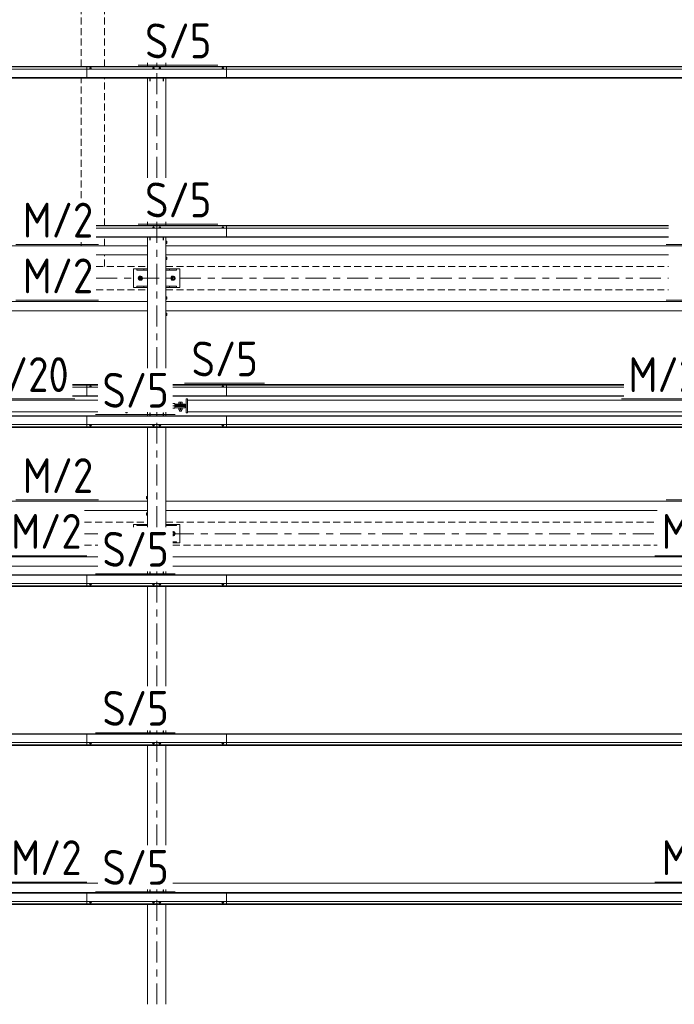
# Model space of a CAD drawing. Header units: millimetres. Extents: x -76 to 1111, y -178 to 661.
# Tile 69 of 91: x 300 to 356, y 343 to 428. Entities that reach past the tile are written whole.
import ezdxf

# ---------------------------------------------------------------- set-up
doc = ezdxf.new("R2010")
doc.units = ezdxf.units.MM
doc.header["$LTSCALE"] = 0.6
for name, pattern in [('VERDECKT2', [1.5, 1, -0.5]), ('XKITLINE00', [0]), ('XKITLINE03', [6, 3, -1, 1, -1])]:
    doc.linetypes.add(name, pattern=pattern)
for name, color, linetype, lineweight in [('Bolt', 7, 'Continuous', 0), ('Part', 2, 'Continuous', 0), ('PartMark', 3, 'Continuous', 0), ('S-GRID', 1, 'Continuous', 0)]:
    doc.layers.add(name, color=color, linetype=linetype, lineweight=lineweight)
doc.styles.add('ISOCPEUR', font='ISOCPEUR.TTF')

msp = doc.modelspace()

# ---------------------------------------------------------------- linework, layer by layer
at = {"layer": 'Bolt', "color": 3, "linetype": 'XKITLINE00', "lineweight": 0}
for p, q in [((305.708, 424.05), (305.654, 424.03)), ((305.654, 424.03), (305.654, 424.012)), ((305.711, 424.115), (305.703, 424.108)), ((305.703, 424.108), (305.703, 424.048)), ((305.818, 424.05), (305.708, 424.05)), ((305.708, 424.05), (305.708, 424.012)), ((305.733, 424.119), (305.711, 424.115)), ((305.763, 424.121), (305.733, 424.119)), ((305.793, 424.119), (305.763, 424.121)), ((305.815, 424.115), (305.793, 424.119)), ((305.823, 424.108), (305.815, 424.115)), ((305.873, 424.03), (305.818, 424.05)), ((305.818, 424.05), (305.818, 424.012)), ((305.823, 424.048), (305.823, 424.108)), ((305.873, 424.012), (305.873, 424.03)), ((311.133, 424.05), (311.079, 424.03)), ((311.079, 424.03), (311.079, 424.012)), ((311.136, 424.115), (311.128, 424.108)), ((311.128, 424.048), (311.128, 424.108)), ((311.243, 424.05), (311.133, 424.05)), ((311.133, 424.05), (311.133, 424.012)), ((311.158, 424.119), (311.136, 424.115)), ((311.188, 424.121), (311.158, 424.119)), ((311.218, 424.119), (311.188, 424.121)), ((311.24, 424.115), (311.218, 424.119)), ((311.248, 424.108), (311.24, 424.115)), ((311.298, 424.03), (311.243, 424.05)), ((311.243, 424.05), (311.243, 424.012)), ((311.248, 424.048), (311.248, 424.108)), ((311.298, 424.012), (311.298, 424.03)), ((311.683, 424.05), (311.629, 424.03)), ((311.629, 424.03), (311.629, 424.012)), ((311.686, 424.115), (311.678, 424.108)), ((311.678, 424.048), (311.678, 424.108)), ((311.793, 424.05), (311.683, 424.05)), ((311.683, 424.05), (311.683, 424.012)), ((311.708, 424.119), (311.686, 424.115)), ((311.738, 424.121), (311.708, 424.119)), ((311.768, 424.119), (311.738, 424.121)), ((311.79, 424.115), (311.768, 424.119)), ((311.798, 424.108), (311.79, 424.115)), ((311.848, 424.03), (311.793, 424.05)), ((311.793, 424.05), (311.793, 424.012)), ((311.798, 424.048), (311.798, 424.108)), ((311.848, 424.012), (311.848, 424.03)), ((317.108, 424.05), (317.054, 424.03)), ((317.054, 424.03), (317.054, 424.012)), ((317.111, 424.115), (317.103, 424.108)), ((317.103, 424.108), (317.103, 424.048)), ((317.218, 424.05), (317.108, 424.05)), ((317.108, 424.05), (317.108, 424.012)), ((317.133, 424.119), (317.111, 424.115)), ((317.163, 424.121), (317.133, 424.119)), ((317.193, 424.119), (317.163, 424.121)), ((317.215, 424.115), (317.193, 424.119)), ((317.223, 424.108), (317.215, 424.115)), ((317.273, 424.03), (317.218, 424.05)), ((317.218, 424.05), (317.218, 424.012)), ((317.223, 424.048), (317.223, 424.108)), ((317.273, 424.012), (317.273, 424.03)), ((311.136, 410.421), (311.128, 410.414)), ((311.128, 410.354), (311.128, 410.414)), ((311.158, 410.425), (311.136, 410.421)), ((311.188, 410.427), (311.158, 410.425)), ((311.218, 410.425), (311.188, 410.427)), ((311.24, 410.421), (311.218, 410.425)), ((311.248, 410.414), (311.24, 410.421)), ((311.248, 410.354), (311.248, 410.414)), ((311.686, 410.421), (311.678, 410.414)), ((311.678, 410.354), (311.678, 410.414)), ((311.708, 410.425), (311.686, 410.421)), ((311.738, 410.427), (311.708, 410.425)), ((311.768, 410.425), (311.738, 410.427)), ((311.79, 410.421), (311.768, 410.425)), ((311.798, 410.414), (311.79, 410.421)), ((311.798, 410.354), (311.798, 410.414)), ((317.111, 410.421), (317.103, 410.414)), ((317.103, 410.414), (317.103, 410.354)), ((317.133, 410.425), (317.111, 410.421)), ((317.163, 410.427), (317.133, 410.425)), ((317.193, 410.425), (317.163, 410.427)), ((317.215, 410.421), (317.193, 410.425)), ((317.223, 410.414), (317.215, 410.421)), ((317.223, 410.354), (317.223, 410.414)), ((311.133, 410.356), (311.079, 410.336)), ((311.079, 410.336), (311.079, 410.318)), ((311.243, 410.356), (311.133, 410.356)), ((311.133, 410.356), (311.133, 410.318)), ((311.298, 410.336), (311.243, 410.356)), ((311.243, 410.356), (311.243, 410.318)), ((311.298, 410.318), (311.298, 410.336)), ((311.683, 410.356), (311.629, 410.336)), ((311.629, 410.336), (311.629, 410.318)), ((311.793, 410.356), (311.683, 410.356)), ((311.683, 410.356), (311.683, 410.318)), ((311.848, 410.336), (311.793, 410.356)), ((311.793, 410.356), (311.793, 410.318)), ((311.848, 410.318), (311.848, 410.336)), ((317.108, 410.356), (317.054, 410.336)), ((317.054, 410.336), (317.054, 410.318)), ((317.218, 410.356), (317.108, 410.356)), ((317.108, 410.356), (317.108, 410.318)), ((317.273, 410.336), (317.218, 410.356)), ((317.218, 410.356), (317.218, 410.318)), ((317.273, 410.318), (317.273, 410.336)), ((312.263, 409.218), (312.333, 409.218)), ((312.263, 409.018), (312.333, 409.018)), ((312.333, 409.218), (312.333, 409.018)), ((312.263, 407.818), (312.333, 407.818)), ((312.263, 407.618), (312.333, 407.618)), ((312.333, 407.818), (312.333, 407.618)), ((310.063, 406.194), (309.913, 406.107)), ((310.213, 406.107), (310.063, 406.194)), ((312.863, 406.194), (312.713, 406.108)), ((313.013, 406.108), (312.863, 406.194)), ((309.913, 406.107), (309.913, 405.934)), ((309.913, 405.934), (310.063, 405.848)), ((310.063, 405.848), (310.213, 405.934)), ((310.213, 405.934), (310.213, 406.107)), ((312.713, 406.108), (312.713, 405.934)), ((312.713, 405.934), (312.863, 405.848)), ((312.863, 405.848), (313.013, 405.934)), ((313.013, 405.934), (313.013, 406.108)), ((312.263, 404.418), (312.333, 404.418)), ((312.263, 404.218), (312.333, 404.218)), ((312.333, 404.418), (312.333, 404.218)), ((312.263, 403.018), (312.333, 403.018)), ((312.263, 402.818), (312.333, 402.818)), ((312.333, 403.018), (312.333, 402.818)), ((305.708, 396.662), (305.654, 396.642)), ((305.654, 396.642), (305.654, 396.624)), ((305.711, 396.726), (305.703, 396.72)), ((305.703, 396.72), (305.703, 396.66)), ((305.818, 396.662), (305.708, 396.662)), ((305.708, 396.662), (305.708, 396.624)), ((305.733, 396.731), (305.711, 396.726)), ((305.763, 396.733), (305.733, 396.731)), ((305.793, 396.731), (305.763, 396.733)), ((305.815, 396.726), (305.793, 396.731)), ((305.823, 396.72), (305.815, 396.726)), ((305.873, 396.642), (305.818, 396.662)), ((305.818, 396.662), (305.818, 396.624)), ((305.823, 396.66), (305.823, 396.72)), ((305.873, 396.624), (305.873, 396.642)), ((317.108, 396.662), (317.054, 396.642)), ((317.054, 396.642), (317.054, 396.624)), ((317.111, 396.726), (317.103, 396.72)), ((317.103, 396.72), (317.103, 396.66)), ((317.218, 396.662), (317.108, 396.662)), ((317.108, 396.662), (317.108, 396.624)), ((317.133, 396.731), (317.111, 396.726)), ((317.163, 396.733), (317.133, 396.731)), ((317.193, 396.731), (317.163, 396.733)), ((317.215, 396.726), (317.193, 396.731)), ((317.223, 396.72), (317.215, 396.726)), ((317.273, 396.642), (317.218, 396.662)), ((317.218, 396.662), (317.218, 396.624)), ((317.223, 396.66), (317.223, 396.72)), ((317.273, 396.624), (317.273, 396.642)), ((313.698, 395.209), (313.328, 395.209)), ((313.328, 395.179), (313.328, 395.209)), ((313.363, 395.209), (313.363, 395.334)), ((313.363, 395.334), (313.663, 395.334)), ((313.513, 395.209), (313.513, 395.334)), ((313.663, 395.209), (313.663, 395.334)), ((313.698, 395.179), (313.698, 395.209)), ((313.328, 394.829), (313.328, 394.859)), ((313.698, 394.829), (313.328, 394.829)), ((313.363, 394.669), (313.363, 394.829)), ((313.363, 394.669), (313.663, 394.669)), ((313.413, 395.069), (313.413, 395.079)), ((313.413, 394.959), (313.413, 394.969)), ((313.413, 394.559), (313.413, 394.669)), ((313.613, 394.559), (313.413, 394.559)), ((313.513, 394.669), (313.513, 394.829)), ((313.613, 395.069), (313.613, 395.079)), ((313.613, 394.959), (313.613, 394.969)), ((313.613, 394.559), (313.613, 394.669)), ((313.663, 394.669), (313.663, 394.829)), ((313.698, 394.829), (313.698, 394.859)), ((305.654, 393.394), (305.654, 393.413)), ((305.709, 393.374), (305.709, 393.413)), ((305.818, 393.374), (305.818, 393.413)), ((305.873, 393.394), (305.873, 393.413)), ((311.079, 393.394), (311.079, 393.413)), ((311.134, 393.374), (311.134, 393.413)), ((311.243, 393.374), (311.243, 393.413)), ((311.298, 393.394), (311.298, 393.413)), ((311.629, 393.394), (311.629, 393.413)), ((311.684, 393.374), (311.684, 393.413)), ((311.793, 393.374), (311.793, 393.413)), ((311.848, 393.394), (311.848, 393.413)), ((317.054, 393.394), (317.054, 393.413)), ((317.109, 393.374), (317.109, 393.413)), ((317.218, 393.374), (317.218, 393.413)), ((317.273, 393.394), (317.273, 393.413)), ((305.654, 393.394), (305.709, 393.374)), ((305.703, 393.316), (305.703, 393.376)), ((305.703, 393.316), (305.711, 393.31)), ((305.709, 393.374), (305.818, 393.374)), ((305.711, 393.31), (305.733, 393.305)), ((305.733, 393.305), (305.763, 393.303)), ((305.763, 393.303), (305.793, 393.305)), ((305.793, 393.305), (305.815, 393.31)), ((305.815, 393.31), (305.823, 393.316)), ((305.818, 393.374), (305.873, 393.394)), ((305.823, 393.316), (305.823, 393.376)), ((311.079, 393.394), (311.134, 393.374)), ((311.128, 393.316), (311.128, 393.376)), ((311.128, 393.316), (311.136, 393.31)), ((311.134, 393.374), (311.243, 393.374)), ((311.136, 393.31), (311.158, 393.305)), ((311.158, 393.305), (311.188, 393.303)), ((311.188, 393.303), (311.218, 393.305)), ((311.218, 393.305), (311.24, 393.31)), ((311.24, 393.31), (311.248, 393.316)), ((311.243, 393.374), (311.298, 393.394)), ((311.248, 393.316), (311.248, 393.376)), ((311.629, 393.394), (311.684, 393.374)), ((311.678, 393.316), (311.678, 393.376)), ((311.678, 393.316), (311.686, 393.31)), ((311.684, 393.374), (311.793, 393.374)), ((311.686, 393.31), (311.708, 393.305)), ((311.708, 393.305), (311.738, 393.303)), ((311.738, 393.303), (311.768, 393.305)), ((311.768, 393.305), (311.79, 393.31)), ((311.79, 393.31), (311.798, 393.316)), ((311.793, 393.374), (311.848, 393.394)), ((311.798, 393.316), (311.798, 393.376)), ((317.054, 393.394), (317.109, 393.374)), ((317.103, 393.316), (317.103, 393.376)), ((317.103, 393.316), (317.111, 393.31)), ((317.109, 393.374), (317.218, 393.374)), ((317.111, 393.31), (317.133, 393.305)), ((317.133, 393.305), (317.163, 393.303)), ((317.163, 393.303), (317.193, 393.305)), ((317.193, 393.305), (317.215, 393.31)), ((317.215, 393.31), (317.223, 393.316)), ((317.218, 393.374), (317.273, 393.394)), ((317.223, 393.316), (317.223, 393.376)), ((310.593, 387.218), (310.593, 387.018)), ((310.593, 387.218), (310.663, 387.218)), ((310.593, 387.018), (310.663, 387.018)), ((310.593, 385.818), (310.593, 385.618)), ((310.593, 385.818), (310.663, 385.818)), ((310.593, 385.618), (310.663, 385.618)), ((313.013, 384.105), (312.863, 384.191)), ((312.863, 384.191), (312.863, 384.191)), ((313.013, 383.931), (313.013, 384.105)), ((312.863, 383.845), (313.013, 383.931)), ((312.863, 383.845), (312.863, 383.845)), ((305.654, 379.7), (305.654, 379.718)), ((305.654, 379.7), (305.709, 379.68)), ((305.703, 379.622), (305.703, 379.682)), ((305.703, 379.622), (305.711, 379.616)), ((305.709, 379.68), (305.709, 379.718)), ((305.709, 379.68), (305.818, 379.68)), ((305.711, 379.616), (305.733, 379.611)), ((305.733, 379.611), (305.763, 379.609)), ((305.763, 379.609), (305.793, 379.611)), ((305.793, 379.611), (305.815, 379.616)), ((305.815, 379.616), (305.823, 379.622)), ((305.818, 379.68), (305.818, 379.718)), ((305.818, 379.68), (305.873, 379.7)), ((305.823, 379.622), (305.823, 379.682)), ((305.873, 379.7), (305.873, 379.718)), ((311.079, 379.7), (311.079, 379.718)), ((311.079, 379.7), (311.134, 379.68)), ((311.128, 379.622), (311.128, 379.682)), ((311.128, 379.622), (311.136, 379.616)), ((311.134, 379.68), (311.134, 379.718)), ((311.134, 379.68), (311.243, 379.68)), ((311.136, 379.616), (311.158, 379.611)), ((311.158, 379.611), (311.188, 379.609)), ((311.188, 379.609), (311.218, 379.611)), ((311.218, 379.611), (311.24, 379.616)), ((311.24, 379.616), (311.248, 379.622)), ((311.243, 379.68), (311.243, 379.718)), ((311.243, 379.68), (311.298, 379.7)), ((311.248, 379.622), (311.248, 379.682)), ((311.298, 379.7), (311.298, 379.718)), ((311.629, 379.7), (311.629, 379.718)), ((311.629, 379.7), (311.684, 379.68)), ((311.678, 379.622), (311.678, 379.682)), ((311.678, 379.622), (311.686, 379.616)), ((311.684, 379.68), (311.684, 379.718)), ((311.684, 379.68), (311.793, 379.68)), ((311.686, 379.616), (311.708, 379.611)), ((311.708, 379.611), (311.738, 379.609)), ((311.738, 379.609), (311.768, 379.611)), ((311.768, 379.611), (311.79, 379.616)), ((311.79, 379.616), (311.798, 379.622)), ((311.793, 379.68), (311.793, 379.718)), ((311.793, 379.68), (311.848, 379.7)), ((311.798, 379.622), (311.798, 379.682)), ((311.848, 379.7), (311.848, 379.718)), ((317.054, 379.7), (317.054, 379.718)), ((317.054, 379.7), (317.109, 379.68)), ((317.103, 379.622), (317.103, 379.682)), ((317.103, 379.622), (317.111, 379.616)), ((317.109, 379.68), (317.109, 379.718)), ((317.109, 379.68), (317.218, 379.68)), ((317.111, 379.616), (317.133, 379.611)), ((317.133, 379.611), (317.163, 379.609)), ((317.163, 379.609), (317.193, 379.611)), ((317.193, 379.611), (317.215, 379.616)), ((317.215, 379.616), (317.223, 379.622)), ((317.218, 379.68), (317.218, 379.718)), ((317.218, 379.68), (317.273, 379.7)), ((317.223, 379.622), (317.223, 379.682)), ((317.273, 379.7), (317.273, 379.718)), ((305.654, 366.006), (305.654, 366.024)), ((305.654, 366.006), (305.709, 365.986)), ((305.703, 365.928), (305.703, 365.988)), ((305.703, 365.928), (305.711, 365.922)), ((305.709, 365.986), (305.709, 366.024)), ((305.709, 365.986), (305.818, 365.986)), ((305.711, 365.922), (305.733, 365.917)), ((305.733, 365.917), (305.763, 365.915)), ((305.763, 365.915), (305.793, 365.917)), ((305.793, 365.917), (305.815, 365.922)), ((305.815, 365.922), (305.823, 365.928)), ((305.818, 365.986), (305.818, 366.024)), ((305.818, 365.986), (305.873, 366.006)), ((305.823, 365.928), (305.823, 365.988)), ((305.873, 366.006), (305.873, 366.024)), ((311.079, 366.006), (311.079, 366.024)), ((311.079, 366.006), (311.134, 365.986)), ((311.128, 365.928), (311.128, 365.988)), ((311.128, 365.928), (311.136, 365.922)), ((311.134, 365.986), (311.134, 366.024)), ((311.134, 365.986), (311.243, 365.986)), ((311.136, 365.922), (311.158, 365.917)), ((311.158, 365.917), (311.188, 365.915)), ((311.188, 365.915), (311.218, 365.917)), ((311.218, 365.917), (311.24, 365.922)), ((311.24, 365.922), (311.248, 365.928)), ((311.243, 365.986), (311.243, 366.024)), ((311.243, 365.986), (311.298, 366.006)), ((311.248, 365.928), (311.248, 365.988)), ((311.298, 366.006), (311.298, 366.024)), ((311.629, 366.006), (311.629, 366.024)), ((311.629, 366.006), (311.684, 365.986)), ((311.678, 365.928), (311.678, 365.988)), ((311.678, 365.928), (311.686, 365.922)), ((311.684, 365.986), (311.684, 366.024)), ((311.684, 365.986), (311.793, 365.986)), ((311.686, 365.922), (311.708, 365.917)), ((311.708, 365.917), (311.738, 365.915)), ((311.738, 365.915), (311.768, 365.917)), ((311.768, 365.917), (311.79, 365.922)), ((311.79, 365.922), (311.798, 365.928)), ((311.793, 365.986), (311.793, 366.024)), ((311.793, 365.986), (311.848, 366.006)), ((311.798, 365.928), (311.798, 365.988)), ((311.848, 366.006), (311.848, 366.024)), ((317.054, 366.006), (317.054, 366.024)), ((317.054, 366.006), (317.109, 365.986)), ((317.103, 365.928), (317.103, 365.988)), ((317.103, 365.928), (317.111, 365.922)), ((317.109, 365.986), (317.109, 366.024)), ((317.109, 365.986), (317.218, 365.986)), ((317.111, 365.922), (317.133, 365.917)), ((317.133, 365.917), (317.163, 365.915)), ((317.163, 365.915), (317.193, 365.917)), ((317.193, 365.917), (317.215, 365.922)), ((317.215, 365.922), (317.223, 365.928)), ((317.218, 365.986), (317.218, 366.024)), ((317.218, 365.986), (317.273, 366.006)), ((317.223, 365.928), (317.223, 365.988)), ((317.273, 366.006), (317.273, 366.024)), ((305.654, 352.312), (305.654, 352.33)), ((305.654, 352.312), (305.709, 352.292)), ((305.703, 352.234), (305.703, 352.294)), ((305.703, 352.234), (305.711, 352.227)), ((305.709, 352.292), (305.709, 352.33)), ((305.709, 352.292), (305.818, 352.292)), ((305.711, 352.227), (305.733, 352.223)), ((305.733, 352.223), (305.763, 352.221)), ((305.763, 352.221), (305.793, 352.223)), ((305.793, 352.223), (305.815, 352.227)), ((305.815, 352.227), (305.823, 352.234)), ((305.818, 352.292), (305.818, 352.33)), ((305.818, 352.292), (305.873, 352.312)), ((305.823, 352.234), (305.823, 352.294)), ((305.873, 352.312), (305.873, 352.33)), ((311.079, 352.312), (311.079, 352.33)), ((311.079, 352.312), (311.134, 352.292)), ((311.128, 352.234), (311.128, 352.294)), ((311.128, 352.234), (311.136, 352.227)), ((311.134, 352.292), (311.134, 352.33)), ((311.134, 352.292), (311.243, 352.292)), ((311.136, 352.227), (311.158, 352.223)), ((311.158, 352.223), (311.188, 352.221)), ((311.188, 352.221), (311.218, 352.223)), ((311.218, 352.223), (311.24, 352.227)), ((311.24, 352.227), (311.248, 352.234)), ((311.243, 352.292), (311.243, 352.33)), ((311.243, 352.292), (311.298, 352.312)), ((311.248, 352.234), (311.248, 352.294)), ((311.298, 352.312), (311.298, 352.33)), ((311.629, 352.312), (311.629, 352.33)), ((311.629, 352.312), (311.684, 352.292)), ((311.678, 352.234), (311.678, 352.294)), ((311.678, 352.234), (311.686, 352.227)), ((311.684, 352.292), (311.684, 352.33)), ((311.684, 352.292), (311.793, 352.292)), ((311.686, 352.227), (311.708, 352.223)), ((311.708, 352.223), (311.738, 352.221)), ((311.738, 352.221), (311.768, 352.223)), ((311.768, 352.223), (311.79, 352.227)), ((311.79, 352.227), (311.798, 352.234)), ((311.793, 352.292), (311.793, 352.33)), ((311.793, 352.292), (311.848, 352.312)), ((311.798, 352.234), (311.798, 352.294)), ((311.848, 352.312), (311.848, 352.33)), ((317.054, 352.312), (317.054, 352.33)), ((317.054, 352.312), (317.109, 352.292)), ((317.103, 352.234), (317.103, 352.294)), ((317.103, 352.234), (317.111, 352.227)), ((317.109, 352.292), (317.109, 352.33)), ((317.109, 352.292), (317.218, 352.292)), ((317.111, 352.227), (317.133, 352.223)), ((317.133, 352.223), (317.163, 352.221)), ((317.163, 352.221), (317.193, 352.223)), ((317.193, 352.223), (317.215, 352.227)), ((317.215, 352.227), (317.223, 352.234)), ((317.218, 352.292), (317.218, 352.33)), ((317.218, 352.292), (317.273, 352.312)), ((317.223, 352.234), (317.223, 352.294)), ((317.273, 352.312), (317.273, 352.33))]:
    msp.add_line(p, q, dxfattribs=at)
for centre, radius, start, end in [((310.063, 406.021), 0.185, 120, 300), ((310.063, 406.021), 0.185, 300, 120), ((312.863, 406.021), 0.185, 120, 300), ((312.863, 406.021), 0.185, 300, 120), ((310.063, 406.021), 0.1, 120, 300), ((310.063, 406.021), 0.1, 300, 120), ((312.863, 406.021), 0.1, 120, 300), ((312.863, 406.021), 0.1, 300, 120), ((312.863, 384.018), 0.1, 300, 97.5), ((312.863, 384.018), 0.185, 300, 91.875), ((312.863, 384.018), 0.185, 266.25, 300), ((312.863, 384.018), 0.1, 266.25, 300)]:
    msp.add_arc(centre, radius, start, end, dxfattribs=at)
at = {"layer": 'Part', "color": 4, "linetype": 'VERDECKT2', "lineweight": 0}
for p, q in [((304.963, 424.253), (304.963, 436.118)), ((306.963, 424.253), (306.963, 436.118)), ((304.963, 412.918), (304.963, 423.257)), ((306.963, 410.559), (306.963, 423.257)), ((306.963, 408.818), (306.963, 409.563)), ((304.963, 408.818), (304.963, 409.118)), ((306.963, 407.018), (306.963, 408.018)), ((306.263, 407.018), (310.663, 407.018)), ((306.263, 407.018), (306.963, 407.018)), ((312.263, 407.018), (355.534, 407.018)), ((309.463, 406.818), (309.463, 406.818)), ((309.463, 406.818), (310.663, 406.818)), ((312.263, 406.818), (313.463, 406.818)), ((313.463, 406.818), (313.463, 406.818)), ((306.263, 405.018), (310.663, 405.018)), ((312.263, 405.018), (355.534, 405.018)), ((305.263, 385.019), (310.663, 385.019)), ((312.263, 385.019), (354.534, 385.019)), ((305.263, 383.019), (306.392, 383.019)), ((312.863, 383.221), (313.463, 383.221)), ((312.863, 383.019), (354.534, 383.019)), ((313.463, 383.221), (313.463, 383.221))]:
    msp.add_line(p, q, dxfattribs=at)
at = {"layer": 'Part', "color": 2, "linetype": 'XKITLINE00', "lineweight": 0}
for p, q in [((249.463, 424.253), (317.463, 424.253)), ((249.463, 424.234), (317.463, 424.234)), ((249.463, 424.207), (317.463, 424.207)), ((249.463, 424.012), (317.463, 424.012)), ((305.463, 424.253), (305.463, 423.257)), ((305.463, 424.253), (373.463, 424.253)), ((305.463, 424.234), (373.463, 424.234)), ((305.463, 424.207), (373.463, 424.207)), ((305.463, 424.012), (373.463, 424.012)), ((310.663, 424.253), (310.663, 424.553)), ((312.263, 424.253), (312.263, 424.553)), ((317.463, 423.257), (317.463, 424.253)), ((249.463, 423.288), (317.463, 423.288)), ((249.463, 423.257), (317.463, 423.257)), ((305.463, 423.288), (373.463, 423.288)), ((305.463, 423.257), (373.463, 423.257)), ((310.663, 414.659), (310.663, 423.257)), ((310.863, 422.99), (310.863, 423.257)), ((310.893, 422.99), (310.893, 423.257)), ((312.033, 422.99), (312.033, 423.257)), ((312.063, 422.99), (312.063, 423.257)), ((312.263, 414.659), (312.263, 423.257)), ((306.263, 410.559), (317.463, 410.559)), ((306.263, 410.559), (355.534, 410.559)), ((306.263, 410.54), (317.463, 410.54)), ((306.263, 410.54), (355.534, 410.54)), ((306.263, 410.513), (317.463, 410.513)), ((306.263, 410.513), (355.534, 410.513)), ((310.663, 410.559), (310.663, 410.859)), ((312.263, 410.559), (312.263, 410.859)), ((317.463, 409.563), (317.463, 410.559)), ((306.263, 410.318), (317.463, 410.318)), ((306.263, 410.318), (355.534, 410.318)), ((306.263, 409.594), (317.463, 409.594)), ((306.263, 409.594), (355.534, 409.594)), ((306.263, 409.563), (317.463, 409.563)), ((306.263, 409.563), (355.534, 409.563)), ((310.663, 398.268), (310.663, 409.563)), ((310.863, 409.296), (310.863, 409.563)), ((310.893, 409.296), (310.893, 409.563)), ((312.033, 409.296), (312.033, 409.563)), ((312.063, 409.296), (312.063, 409.563)), ((312.263, 398.268), (312.263, 409.563)), ((256.263, 408.818), (310.663, 408.818)), ((312.263, 408.818), (366.663, 408.818)), ((306.263, 408.018), (310.663, 408.018)), ((312.263, 408.018), (355.534, 408.018)), ((309.463, 406.818), (309.763, 406.818)), ((309.463, 405.218), (309.463, 406.818)), ((309.763, 406.718), (309.763, 406.818)), ((309.763, 406.818), (310.663, 406.818)), ((310.663, 406.718), (309.763, 406.718)), ((310.363, 406.718), (310.363, 406.818)), ((313.163, 406.818), (312.263, 406.818)), ((313.163, 406.718), (312.263, 406.718)), ((312.563, 406.718), (312.563, 406.818)), ((313.163, 406.818), (313.163, 406.718)), ((313.163, 406.818), (313.463, 406.818)), ((313.463, 405.218), (313.463, 406.818)), ((309.763, 405.218), (309.763, 405.318)), ((309.763, 405.318), (310.663, 405.318)), ((310.363, 405.218), (310.363, 405.318)), ((313.163, 405.318), (312.263, 405.318)), ((312.563, 405.218), (312.563, 405.318)), ((313.163, 405.318), (313.163, 405.218)), ((309.463, 405.218), (310.663, 405.218)), ((310.663, 405.218), (309.763, 405.218)), ((313.163, 405.218), (312.263, 405.218)), ((313.163, 405.218), (313.463, 405.218)), ((256.263, 404.018), (310.663, 404.018)), ((312.263, 404.018), (366.663, 404.018)), ((256.263, 403.218), (310.663, 403.218)), ((312.263, 403.218), (366.663, 403.218)), ((304.213, 396.865), (306.392, 396.865)), ((304.213, 396.845), (306.392, 396.845)), ((304.213, 396.818), (306.392, 396.818)), ((305.463, 396.865), (305.463, 395.869)), ((305.463, 396.865), (306.392, 396.865)), ((305.463, 396.845), (306.392, 396.845)), ((305.463, 396.818), (306.392, 396.818)), ((312.863, 396.865), (317.463, 396.865)), ((312.863, 396.865), (351.679, 396.865)), ((312.863, 396.845), (317.463, 396.845)), ((312.863, 396.845), (351.679, 396.845)), ((312.863, 396.818), (317.463, 396.818)), ((312.863, 396.818), (351.679, 396.818)), ((317.463, 395.869), (317.463, 396.865)), ((304.213, 396.624), (306.392, 396.624)), ((305.463, 396.624), (306.392, 396.624)), ((312.863, 396.624), (317.463, 396.624)), ((312.863, 396.624), (351.679, 396.624)), ((258.113, 395.518), (306.392, 395.518)), ((304.213, 395.9), (306.392, 395.9)), ((304.213, 395.869), (306.392, 395.869)), ((305.463, 395.9), (306.392, 395.9)), ((305.463, 395.869), (306.392, 395.869)), ((312.863, 395.9), (317.463, 395.9)), ((312.863, 395.9), (351.679, 395.9)), ((312.863, 395.869), (317.463, 395.869)), ((312.863, 395.869), (351.679, 395.869)), ((313.013, 395.219), (312.863, 395.219)), ((313.013, 395.019), (313.013, 395.219)), ((313.013, 395.179), (313.913, 395.179)), ((313.913, 395.179), (313.913, 395.079)), ((314.113, 395.619), (314.013, 395.619)), ((314.013, 395.619), (314.013, 394.419)), ((314.113, 395.619), (314.113, 394.419)), ((314.113, 395.518), (362.392, 395.518)), ((258.113, 394.518), (306.392, 394.518)), ((308.813, 394.468), (308.813, 394.419)), ((308.913, 394.419), (308.813, 394.419)), ((308.913, 394.468), (308.913, 394.419)), ((310.663, 394.168), (310.663, 394.468)), ((310.863, 394.168), (310.863, 394.435)), ((310.863, 394.435), (310.893, 394.435)), ((310.893, 394.168), (310.893, 394.435)), ((312.033, 394.168), (312.033, 394.435)), ((312.033, 394.435), (312.063, 394.435)), ((312.063, 394.168), (312.063, 394.435)), ((312.263, 394.168), (312.263, 394.468)), ((313.013, 395.02), (312.863, 395.02)), ((312.863, 395.019), (313.013, 395.019)), ((312.863, 394.82), (313.013, 394.82)), ((313.913, 395.079), (313.013, 395.079)), ((313.013, 394.82), (313.013, 395.02)), ((313.013, 394.959), (313.913, 394.959)), ((313.913, 394.859), (313.013, 394.859)), ((313.113, 395.069), (314.013, 395.069)), ((313.113, 394.969), (313.113, 395.069)), ((313.113, 394.969), (314.013, 394.969)), ((313.213, 394.969), (313.213, 395.069)), ((313.913, 394.959), (313.913, 394.859)), ((314.013, 395.069), (314.013, 394.969)), ((314.113, 394.419), (314.013, 394.419)), ((314.113, 394.518), (362.392, 394.518)), ((249.463, 394.168), (317.463, 394.168)), ((249.463, 394.136), (317.463, 394.136)), ((249.463, 393.413), (317.463, 393.413)), ((305.463, 394.168), (373.463, 394.168)), ((305.463, 393.171), (305.463, 394.168)), ((305.463, 394.136), (373.463, 394.136)), ((305.463, 393.413), (373.463, 393.413)), ((317.463, 394.168), (317.463, 393.171)), ((249.463, 393.218), (317.463, 393.218)), ((249.463, 393.191), (317.463, 393.191)), ((249.463, 393.171), (317.463, 393.171)), ((305.463, 393.218), (373.463, 393.218)), ((305.463, 393.191), (373.463, 393.191)), ((305.463, 393.171), (373.463, 393.171)), ((310.663, 384.573), (310.663, 393.171)), ((312.263, 384.573), (312.263, 393.171)), ((256.263, 386.818), (310.663, 386.818)), ((312.263, 386.818), (366.663, 386.818)), ((305.263, 386.018), (310.663, 386.018)), ((312.263, 386.018), (354.534, 386.018)), ((309.463, 384.573), (309.463, 384.821)), ((309.463, 384.821), (309.763, 384.821)), ((309.763, 384.721), (309.763, 384.821)), ((309.763, 384.821), (310.663, 384.821)), ((310.663, 384.721), (309.763, 384.721)), ((310.363, 384.721), (310.363, 384.821)), ((313.163, 384.821), (312.263, 384.821)), ((312.263, 384.821), (313.463, 384.821)), ((313.163, 384.721), (312.263, 384.721)), ((312.563, 384.721), (312.563, 384.821)), ((313.163, 384.821), (313.163, 384.721)), ((313.463, 383.221), (313.463, 384.821)), ((313.163, 383.321), (312.863, 383.321)), ((313.163, 383.321), (313.163, 383.221)), ((313.163, 383.221), (312.863, 383.221)), ((313.163, 383.221), (313.463, 383.221)), ((256.863, 382.018), (306.392, 382.018)), ((312.863, 382.018), (362.392, 382.018)), ((256.863, 381.218), (306.392, 381.218)), ((310.663, 380.473), (310.663, 380.773)), ((310.863, 380.473), (310.863, 380.741)), ((310.863, 380.741), (310.893, 380.741)), ((310.893, 380.473), (310.893, 380.741)), ((312.033, 380.473), (312.033, 380.741)), ((312.033, 380.741), (312.063, 380.741)), ((312.063, 380.473), (312.063, 380.741)), ((312.263, 380.473), (312.263, 380.773)), ((312.863, 381.218), (362.392, 381.218)), ((249.463, 380.473), (317.463, 380.473)), ((249.463, 380.442), (317.463, 380.442)), ((305.463, 380.473), (373.463, 380.473)), ((305.463, 379.477), (305.463, 380.473)), ((305.463, 380.442), (373.463, 380.442)), ((317.463, 380.473), (317.463, 379.477)), ((249.463, 379.718), (317.463, 379.718)), ((249.463, 379.524), (317.463, 379.524)), ((249.463, 379.497), (317.463, 379.497)), ((249.463, 379.477), (317.463, 379.477)), ((305.463, 379.718), (373.463, 379.718)), ((305.463, 379.524), (373.463, 379.524)), ((305.463, 379.497), (373.463, 379.497)), ((305.463, 379.477), (373.463, 379.477)), ((310.663, 370.879), (310.663, 379.477)), ((312.263, 370.879), (312.263, 379.477)), ((249.463, 366.779), (317.463, 366.779)), ((249.463, 366.748), (317.463, 366.748)), ((305.463, 366.779), (373.463, 366.779)), ((305.463, 365.783), (305.463, 366.779)), ((305.463, 366.748), (373.463, 366.748)), ((310.663, 366.779), (310.663, 367.079)), ((310.863, 366.779), (310.863, 367.047)), ((310.863, 367.047), (310.893, 367.047)), ((310.893, 366.779), (310.893, 367.047)), ((312.033, 366.779), (312.033, 367.047)), ((312.033, 367.047), (312.063, 367.047)), ((312.063, 366.779), (312.063, 367.047)), ((312.263, 366.779), (312.263, 367.079)), ((317.463, 366.779), (317.463, 365.783)), ((249.463, 366.024), (317.463, 366.024)), ((249.463, 365.83), (317.463, 365.83)), ((249.463, 365.803), (317.463, 365.803)), ((249.463, 365.783), (317.463, 365.783)), ((305.463, 366.024), (373.463, 366.024)), ((305.463, 365.83), (373.463, 365.83)), ((305.463, 365.803), (373.463, 365.803)), ((305.463, 365.783), (373.463, 365.783)), ((310.663, 357.185), (310.663, 365.783)), ((312.263, 357.185), (312.263, 365.783)), ((256.863, 353.918), (306.392, 353.918)), ((312.863, 353.918), (362.392, 353.918)), ((249.463, 353.085), (317.463, 353.085)), ((249.463, 353.054), (317.463, 353.054)), ((256.263, 353.118), (310.663, 353.118)), ((305.463, 353.085), (373.463, 353.085)), ((305.463, 352.089), (305.463, 353.085)), ((305.463, 353.054), (373.463, 353.054)), ((310.663, 353.085), (310.663, 353.385)), ((310.863, 353.085), (310.863, 353.352)), ((310.863, 353.352), (310.893, 353.352)), ((310.893, 353.085), (310.893, 353.352)), ((312.033, 353.085), (312.033, 353.352)), ((312.033, 353.352), (312.063, 353.352)), ((312.063, 353.085), (312.063, 353.352)), ((312.263, 353.085), (312.263, 353.385)), ((312.263, 353.118), (366.663, 353.118)), ((317.463, 353.085), (317.463, 352.089)), ((249.463, 352.33), (317.463, 352.33)), ((249.463, 352.135), (317.463, 352.135)), ((249.463, 352.108), (317.463, 352.108)), ((249.463, 352.089), (317.463, 352.089)), ((305.463, 352.33), (373.463, 352.33)), ((305.463, 352.135), (373.463, 352.135)), ((305.463, 352.108), (373.463, 352.108)), ((305.463, 352.089), (373.463, 352.089)), ((310.663, 343.491), (310.663, 352.089)), ((312.263, 343.491), (312.263, 352.089))]:
    msp.add_line(p, q, dxfattribs=at)
at = {"layer": 'PartMark', "color": 1, "linetype": 'XKITLINE00', "lineweight": 0}
for p, q in [((309.863, 424.353), (316.735, 424.353)), ((309.863, 410.659), (316.735, 410.659)), ((299.334, 408.918), (306.463, 408.918)), ((355.334, 408.918), (362.463, 408.918)), ((299.334, 404.118), (306.463, 404.118)), ((355.334, 404.118), (362.463, 404.118)), ((313.863, 396.965), (320.735, 396.965)), ((295.479, 395.618), (304.413, 395.618)), ((351.479, 395.618), (360.413, 395.618)), ((306.192, 394.268), (313.063, 394.268)), ((299.334, 386.918), (306.463, 386.918)), ((355.334, 386.918), (362.463, 386.918)), ((298.334, 382.118), (305.463, 382.118)), ((354.334, 382.118), (361.463, 382.118)), ((306.192, 380.573), (313.063, 380.573)), ((306.192, 366.879), (313.063, 366.879)), ((298.334, 354.018), (305.463, 354.018)), ((354.334, 354.018), (361.463, 354.018)), ((306.192, 353.185), (313.063, 353.185))]:
    msp.add_line(p, q, dxfattribs=at)
at = {"layer": 'S-GRID', "color": 1, "linetype": 'XKITLINE03', "lineweight": 0}
for p, q in [((311.463, 414.659), (311.463, 424.553)), ((311.463, 398.268), (311.463, 410.859)), ((306.263, 406.018), (355.534, 406.018)), ((311.463, 384.573), (311.463, 394.468)), ((305.263, 384.018), (306.392, 384.018)), ((312.863, 384.018), (354.534, 384.018)), ((311.463, 370.879), (311.463, 380.773)), ((311.463, 357.185), (311.463, 367.079)), ((311.463, 343.491), (311.463, 353.385))]:
    msp.add_line(p, q, dxfattribs=at)

# ---------------------------------------------------------------- texts
at = {"layer": 'PartMark', "color": 1, "style": 'ISOCPEUR', "width": 0.85}
for s, p in [('S/5', (310.463, 424.953)), ('S/5', (310.463, 411.259)), ('M/2', (299.934, 409.518)), ('M/2', (299.934, 404.718)), ('S/5', (314.463, 397.565)), ('M/20', (296.079, 396.218)), ('M/20', (352.079, 396.218)), ('S/5', (306.792, 394.868)), ('M/2', (299.934, 387.518)), ('M/2', (298.934, 382.718)), ('M/2', (354.934, 382.718)), ('S/5', (306.792, 381.173)), ('S/5', (306.792, 367.479)), ('M/2', (298.934, 354.618)), ('M/2', (354.934, 354.618)), ('S/5', (306.792, 353.785))]:
    msp.add_text(s, height=3, dxfattribs=at).set_placement(p)

doc.saveas('drawing.dxf')
